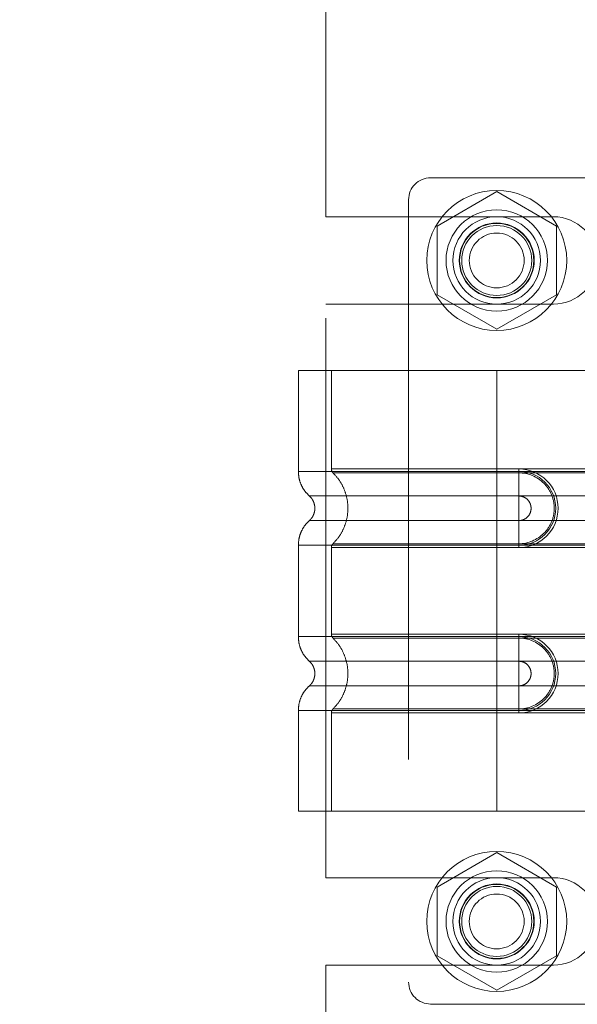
# Model space of a CAD drawing. Header units: inches. Extents: x 0.2 to 10.8, y 0.2 to 8.2.
# Tile 47 of 176: x 1.8106 to 1.9102, y 3.5585 to 3.7344. Entities that reach past the tile are written whole.
import ezdxf

# ---------------------------------------------------------------- set-up
doc = ezdxf.new("R2010")
doc.units = ezdxf.units.IN
doc.header["$MEASUREMENT"] = 0
doc.linetypes.add('HIDDEN', pattern=[0.075, 0.05, -0.025])
doc.layers.add('DIMENSIONS', color=140, linetype='Continuous')
doc.styles.add('SLDTEXTSTYLE0', font='TXT', dxfattribs={"width": 0.7})
doc.dimstyles.new('SLDDIMSTYLE0', dxfattribs={"dimtxt": 0.084961, "dimasz": 0.13, "dimexe": 0, "dimexo": 0.0625, "dimgap": 0.02124, "dimtad": 0, "dimtih": 1, "dimtoh": 1, "dimlfac": 20, "dimrnd": 1e-09, "dimzin": 12, "dimdsep": 46, "dimtxsty": 'SLDTEXTSTYLE0', "dimsah": 1, "dimcen": 0.09, "dimadec": 0, "dimazin": 3, "dimtfac": 1, "dimtofl": 0, "dimtmove": 0, "dimatfit": 3, "dimfxl": 0, "dimfrac": 2, "dimtolj": 1, "dimtzin": 12, "dimarcsym": 0})
doc.dimstyles.new('SLDDIMSTYLE1', dxfattribs={"dimtxt": 0.084961, "dimasz": 0.13, "dimexe": 0, "dimexo": 0.0625, "dimgap": 0.02124, "dimtad": 0, "dimtih": 1, "dimtoh": 1, "dimlfac": 20, "dimrnd": 1e-09, "dimzin": 12, "dimdsep": 46, "dimtxsty": 'SLDTEXTSTYLE0', "dimsah": 1, "dimcen": 0.09, "dimadec": 0, "dimazin": 3, "dimtfac": 1, "dimtmove": 0, "dimatfit": 0, "dimfxl": 0, "dimfrac": 2, "dimtolj": 1, "dimtzin": 12, "dimarcsym": 0})

# ---------------------------------------------------------------- blocks, each defined once
blk = doc.blocks.new('_D_7')
at = {"layer": 'DIMENSIONS'}
for p, q in [((0.33337, 3.75136), (0.30484, 3.75136)), ((0.30484, 3.75136), (0.30484, 3.61633)), ((0.65652, 3.75136), (0.68505, 3.75136)), ((0.68505, 3.75136), (0.68505, 3.61633)), ((0.80971, 3.75136), (1.19284, 3.75136)), ((1.19284, 3.75136), (1.19284, 3.53579)), ((0.30484, 3.61633), (0.33337, 3.61633)), ((0.68505, 3.61633), (0.65652, 3.61633)), ((1.81533, 3.53579), (1.06784, 3.53579)), ((1.8481, 3.20019), (1.06784, 3.20019)), ((1.19284, 3.20019), (1.19284, 2.95019))]:
    blk.add_line(p, q, dxfattribs=at)
for points in [[(1.19284, 3.53579), (1.21284, 3.66579), (1.17284, 3.66579)], [(1.19284, 3.20019), (1.17284, 3.07019), (1.21284, 3.07019)]]:
    blk.add_solid(points, dxfattribs=at)
at = {"layer": 'DIMENSIONS', "char_height": 0.083333, "attachment_point": 1, "style": 'SLDTEXTSTYLE0'}
for s, insert in [('6.71', (0.36871, 3.8778)), ('170.5', (0.33337, 3.72375))]:
    blk.add_mtext(s, dxfattribs=dict(at, insert=insert))
blk = doc.blocks.new('_D_8')
at = {"layer": 'DIMENSIONS'}
for p, q in [((1.81533, 4.32659), (0.75732, 4.32659)), ((0.88232, 4.32659), (0.88232, 4.1258)), ((0.72075, 3.97174), (0.69222, 3.97174)), ((0.69222, 3.97174), (0.69222, 3.83671)), ((1.04389, 3.97174), (1.07242, 3.97174)), ((1.07242, 3.97174), (1.07242, 3.83671)), ((0.69222, 3.83671), (0.72075, 3.83671)), ((1.07242, 3.83671), (1.04389, 3.83671)), ((0.88232, 3.53579), (0.88232, 3.81769)), ((1.81533, 3.53579), (0.75732, 3.53579))]:
    blk.add_line(p, q, dxfattribs=at)
for points in [[(0.88232, 4.32659), (0.86232, 4.19659), (0.90232, 4.19659)], [(0.88232, 3.53579), (0.90232, 3.66579), (0.86232, 3.66579)]]:
    blk.add_solid(points, dxfattribs=at)
at = {"layer": 'DIMENSIONS', "char_height": 0.083333, "attachment_point": 1, "style": 'SLDTEXTSTYLE0'}
for s, insert in [('15.82', (0.72075, 4.09819)), ('401.7', (0.72075, 3.94414))]:
    blk.add_mtext(s, dxfattribs=dict(at, insert=insert))

msp = doc.modelspace()

# ---------------------------------------------------------------- linework, layer by layer
at = {"color": 7, "linetype": 'HIDDEN', "lineweight": 18}
for p, q in [((1.8653261, 3.6992018), (1.8653261, 4.1631768)), ((1.9253537, 3.7061633), (1.8840151, 3.7061633)), ((1.8958261, 3.7036868), (1.8851761, 3.697538)), ((1.9064761, 3.697538), (1.8958261, 3.7036868)), ((1.8800781, 3.7022263), (1.8800781, 3.5624625)), ((1.8653261, 3.6992018), (1.9059511, 3.6992018)), ((1.8851761, 3.697538), (1.8851761, 3.6852405)), ((1.9064761, 3.6852405), (1.9064761, 3.697538)), ((1.8851761, 3.6852405), (1.8958261, 3.6790917)), ((1.8958261, 3.6790917), (1.9064761, 3.6852405)), ((1.8653261, 3.5811018), (1.8653261, 3.6835768)), ((1.8653261, 3.6835768), (1.9059511, 3.6835768)), ((1.8958261, 3.6717145), (1.8603931, 3.6717145)), ((1.8603931, 3.6717145), (1.8603931, 3.6537104)), ((1.8662986, 3.6717145), (1.8662986, 3.6541368)), ((1.8958261, 3.6717145), (1.8958261, 3.6537104)), ((1.9142181, 3.6717145), (1.8958261, 3.6717145)), ((1.8958261, 3.6717145), (1.8958261, 3.6537104)), ((1.8958261, 3.6717145), (1.8958261, 3.6541368)), ((1.8958261, 3.6717145), (1.8958261, 3.6541368)), ((1.8958261, 3.6541368), (1.8997631, 3.6541368)), ((1.9686608, 3.6541368), (1.8958261, 3.6541368)), ((1.8958261, 3.6537104), (1.8997631, 3.6537104)), ((1.9686608, 3.6537104), (1.8958261, 3.6537104)), ((1.8958261, 3.6534345), (1.8997631, 3.6534345)), ((1.9686608, 3.6534345), (1.8958261, 3.6534345)), ((1.8997631, 3.6541368), (1.8997631, 3.6534345)), ((1.8997631, 3.6537104), (1.8997631, 3.6493055)), ((1.8958261, 3.6493055), (1.8997631, 3.6493055)), ((1.9686608, 3.6493055), (1.8958261, 3.6493055)), ((1.8997631, 3.6449108), (1.8958261, 3.6449108)), ((1.8958261, 3.6449108), (1.9686608, 3.6449108)), ((1.8997631, 3.6405059), (1.8997631, 3.6449108)), ((1.8603931, 3.6405059), (1.8603931, 3.6241829)), ((1.8997631, 3.6407818), (1.8958261, 3.6407818)), ((1.8958261, 3.6407818), (1.9686608, 3.6407818)), ((1.8958261, 3.6405059), (1.8958261, 3.6241829)), ((1.8958261, 3.6405059), (1.8958261, 3.6241829)), ((1.8997631, 3.6405059), (1.8958261, 3.6405059)), ((1.8958261, 3.6405059), (1.9686608, 3.6405059)), ((1.8997631, 3.6400795), (1.8997631, 3.6407818)), ((1.8662986, 3.6400795), (1.8662986, 3.6246093)), ((1.8958261, 3.6400795), (1.8958261, 3.6246093)), ((1.8958261, 3.6400795), (1.8958261, 3.6246093)), ((1.8997631, 3.6400795), (1.8958261, 3.6400795)), ((1.8958261, 3.6400795), (1.9686608, 3.6400795)), ((1.8958261, 3.6246093), (1.8997631, 3.6246093)), ((1.9686608, 3.6246093), (1.8958261, 3.6246093)), ((1.8997631, 3.6246093), (1.8997631, 3.623907)), ((1.8958261, 3.6241829), (1.8997631, 3.6241829)), ((1.9686608, 3.6241829), (1.8958261, 3.6241829)), ((1.8958261, 3.623907), (1.8997631, 3.623907)), ((1.9686608, 3.623907), (1.8958261, 3.623907)), ((1.8997631, 3.6241829), (1.8997631, 3.6197779)), ((1.8958261, 3.6197779), (1.8997631, 3.6197779)), ((1.9686608, 3.6197779), (1.8958261, 3.6197779)), ((1.8997631, 3.6153833), (1.8958261, 3.6153833)), ((1.8958261, 3.6153833), (1.9686608, 3.6153833)), ((1.8997631, 3.6109783), (1.8997631, 3.6153833)), ((1.8603931, 3.6109783), (1.8603931, 3.5929743)), ((1.8662986, 3.6105519), (1.8662986, 3.5929743)), ((1.8997631, 3.6112542), (1.8958261, 3.6112542)), ((1.8958261, 3.6112542), (1.9686608, 3.6112542)), ((1.8958261, 3.6109783), (1.8958261, 3.5929743)), ((1.8997631, 3.6109783), (1.8958261, 3.6109783)), ((1.8958261, 3.6109783), (1.8958261, 3.5929743)), ((1.8958261, 3.6109783), (1.9686608, 3.6109783)), ((1.8958261, 3.6105519), (1.8958261, 3.5929743)), ((1.8958261, 3.6105519), (1.8958261, 3.5929743)), ((1.8997631, 3.6105519), (1.8958261, 3.6105519)), ((1.8958261, 3.6105519), (1.9686608, 3.6105519)), ((1.8997631, 3.6105519), (1.8997631, 3.6112542)), ((1.8958261, 3.5929743), (1.8603931, 3.5929743)), ((1.9142181, 3.5929743), (1.8958261, 3.5929743)), ((1.8958261, 3.5855868), (1.8851761, 3.579438)), ((1.9064761, 3.579438), (1.8958261, 3.5855868)), ((1.8653261, 3.5811018), (1.9059511, 3.5811018)), ((1.8851761, 3.579438), (1.8851761, 3.5671405)), ((1.9064761, 3.5671405), (1.9064761, 3.579438)), ((1.8851761, 3.5671405), (1.8958261, 3.5609917)), ((1.8958261, 3.5609917), (1.9064761, 3.5671405)), ((1.8653261, 3.5357893), (1.8653261, 3.5654768)), ((1.8653261, 3.5654768), (1.9059511, 3.5654768)), ((1.8840151, 3.5585255), (1.9253537, 3.5585255))]:
    msp.add_line(p, q, dxfattribs=at)
for centre, radius in [((1.8958261, 3.6913893), 0.0125), ((1.8958261, 3.6913995), 0.0090551), ((1.8958261, 3.6913893), 0.0078125), ((1.8958261, 3.6913995), 0.0066929), ((1.8958261, 3.6913893), 0.006625), ((1.8958261, 3.6913893), 0.00625), ((1.8958261, 3.6913893), 0.0048975), ((1.8958261, 3.5732893), 0.0125), ((1.8958261, 3.5732893), 0.0090551), ((1.8958261, 3.5732893), 0.0078125), ((1.8958261, 3.5732893), 0.0066929), ((1.8958261, 3.5732893), 0.006625), ((1.8958261, 3.5732893), 0.00625), ((1.8958261, 3.5732893), 0.0048975)]:
    msp.add_circle(centre, radius, dxfattribs=at)
for centre, radius, start, end in [((1.8840151, 3.7022263), 0.003937, 90, 180), ((1.9059511, 3.6913893), 0.0078125, 270, 90), ((1.8997631, 3.6471082), 0.0070287, 270, 90), ((1.8997631, 3.6471082), 0.0066023, 270, 90), ((1.8997631, 3.6175806), 0.0070287, 270, 90), ((1.8997631, 3.6175806), 0.0066023, 270, 90), ((1.9059511, 3.5732893), 0.0078125, 270, 90), ((1.8840151, 3.5624625), 0.003937, 180, 270)]:
    msp.add_arc(centre, radius, start, end, dxfattribs=at)
for points, knots in [([(1.860393, 3.6537104), (1.8604182, 3.653298), (1.8604692, 3.6524642), (1.8608784, 3.6512672), (1.8615041, 3.6501681), (1.8620948, 3.649578), (1.8623868, 3.6492863)], [0, 0, 0, 0, 0.24733805, 0.50013361, 0.7528697, 1, 1, 1, 1]), ([(1.8958261, 3.6537104), (1.893507, 3.6537104), (1.891188, 3.6537104), (1.8866389, 3.6537104), (1.884409, 3.6537104), (1.8801239, 3.6537104), (1.8780688, 3.6537104), (1.8742123, 3.6537104), (1.872411, 3.6537104), (1.8691313, 3.6537104), (1.867653, 3.6537104), (1.8650762, 3.6537104), (1.8639777, 3.6537104), (1.8622028, 3.6537104), (1.8615263, 3.6537104), (1.8606215, 3.6537104), (1.8603931, 3.6537104), (1.8603931, 3.6537104), (1.8606215, 3.6537104), (1.8615263, 3.6537104), (1.8622028, 3.6537104), (1.8639777, 3.6537104), (1.8650762, 3.6537104), (1.867653, 3.6537104), (1.8691313, 3.6537104), (1.872411, 3.6537104), (1.8742123, 3.6537104), (1.8780688, 3.6537104), (1.8801239, 3.6537104), (1.884409, 3.6537104), (1.8866389, 3.6537104), (1.891188, 3.6537104), (1.893507, 3.6537104), (1.8958261, 3.6537104)], [0, 0, 0, 0, 0.0625, 0.0625, 0.125, 0.125, 0.1875, 0.1875, 0.25, 0.25, 0.3125, 0.3125, 0.375, 0.375, 0.4375, 0.4375, 0.5, 0.5, 0.5625, 0.5625, 0.625, 0.625, 0.6875, 0.6875, 0.75, 0.75, 0.8125, 0.8125, 0.875, 0.875, 0.9375, 0.9375, 1, 1, 1, 1]), ([(1.8958261, 3.6541368), (1.8913152, 3.6541368), (1.8835928, 3.6541368), (1.8740393, 3.6541368), (1.8678357, 3.6541368), (1.8655299, 3.6541368), (1.8678357, 3.6541368), (1.8740393, 3.6541368), (1.8835928, 3.6541368), (1.8913152, 3.6541368), (1.8958261, 3.6541368)], [4.71239975, 4.71239975, 4.71239975, 4.71239975, 5.17054869, 5.49779793, 5.89049701, 6.2831961, 6.67589519, 7.06859428, 7.39584352, 7.85399245, 7.85399245, 7.85399245, 7.85399245]), ([(1.8662986, 3.6541414), (1.8663018, 3.654076), (1.8663083, 3.653944), (1.8663706, 3.6537541), (1.8664624, 3.6535766), (1.8665521, 3.6534794), (1.8665965, 3.6534313)], [0, 0, 0, 0, 0.24752411, 0.50000002, 0.75247592, 1, 1, 1, 1]), ([(1.8665327, 3.6534935), (1.8669378, 3.6530568), (1.8677477, 3.6521837), (1.8685889, 3.6505942), (1.8691257, 3.6488895), (1.8693102, 3.6471082), (1.8691257, 3.6453268), (1.8685889, 3.6436221), (1.8677477, 3.6420326), (1.8669378, 3.6411595), (1.8665327, 3.6407228)], [0, 0, 0, 0, 0.12508578, 0.25012635, 0.37515545, 0.5, 0.62484455, 0.74987365, 0.87491422, 1, 1, 1, 1]), ([(1.8958261, 3.6534345), (1.8919988, 3.6534345), (1.8881751, 3.6534346), (1.881104, 3.6534346), (1.8778606, 3.6534346), (1.8724515, 3.6534346), (1.8702829, 3.6534347), (1.8673554, 3.6534347), (1.8665935, 3.6534347), (1.8665943, 3.6534347), (1.8673544, 3.6534348), (1.8702835, 3.6534348), (1.8724506, 3.6534348), (1.8778607, 3.6534348), (1.8811037, 3.6534348), (1.888175, 3.6534349), (1.8919983, 3.6534349), (1.8958261, 3.6534349)], [0, 0, 0, 0, 0.125, 0.125, 0.25, 0.25, 0.375, 0.375, 0.5, 0.5, 0.625, 0.625, 0.75, 0.75, 0.875, 0.875, 1, 1, 1, 1]), ([(1.8958261, 3.6537104), (1.8958261, 3.6528818), (1.8958261, 3.6520536), (1.8958261, 3.650541), (1.8958261, 3.6498574), (1.8958261, 3.6493055)], [0, 0, 0, 0, 0.5, 0.5, 1, 1, 1, 1]), ([(1.8958261, 3.6537104), (1.8958261, 3.6529067), (1.8958261, 3.6512216), (1.8958261, 3.6498385), (1.8958261, 3.649305)], [0.052118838, 0.052118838, 0.052118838, 0.052118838, 0.500001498, 0.948006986, 0.948006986, 0.948006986, 0.948006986]), ([(1.8958261, 3.6407818), (1.8958261, 3.6424207), (1.8958261, 3.6471082), (1.8958261, 3.6517956), (1.8958261, 3.6534345)], [0.027131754, 0.027131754, 0.027131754, 0.027131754, 0.5, 0.972868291, 0.972868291, 0.972868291, 0.972868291]), ([(1.8997631, 3.6534345), (1.901426, 3.6534512), (1.9038846, 3.6524014), (1.90576, 3.6495919), (1.9062543, 3.6471082), (1.90576, 3.6446244), (1.9038846, 3.6418149), (1.901426, 3.6407651), (1.8997631, 3.6407818)], [6.28318531, 6.28318531, 6.28318531, 6.28318531, 7.06858347, 7.46128255, 7.85398163, 8.24668072, 8.6393798, 9.42477796, 9.42477796, 9.42477796, 9.42477796]), ([(1.8623435, 3.6493247), (1.8624915, 3.6491772), (1.8627879, 3.6488818), (1.863099, 3.648331), (1.8632993, 3.6477348), (1.8633691, 3.6471082), (1.8632993, 3.6464815), (1.863099, 3.6458854), (1.8627879, 3.6453345), (1.8624915, 3.6450391), (1.8623435, 3.6448916)], [0, 0, 0, 0, 0.12483242, 0.24993914, 0.37510573, 0.5, 0.62489427, 0.75006086, 0.87516758, 1, 1, 1, 1]), ([(1.8958261, 3.649305), (1.8908639, 3.649305), (1.8822164, 3.649305), (1.8713428, 3.649305), (1.8641502, 3.649305), (1.8614733, 3.649305), (1.8641502, 3.649305), (1.8713428, 3.649305), (1.8822164, 3.649305), (1.8908639, 3.649305), (1.8958261, 3.649305)], [4.71241411, 4.71241411, 4.71241411, 4.71241411, 5.15721613, 5.48839216, 5.88580339, 6.28321463, 6.68062587, 7.0780371, 7.40921314, 7.85401516, 7.85401516, 7.85401516, 7.85401516]), ([(1.8997631, 3.6493055), (1.9000508, 3.6493055), (1.9003383, 3.6492483), (1.9008698, 3.6490282), (1.9011135, 3.6488653), (1.9015203, 3.6484585), (1.9016831, 3.6482148), (1.9019033, 3.6476833), (1.9019605, 3.6473958), (1.9019605, 3.6468205), (1.9019033, 3.646533), (1.9016831, 3.6460015), (1.9015203, 3.6457578), (1.9011135, 3.645351), (1.9008698, 3.6451882), (1.9003383, 3.644968), (1.9000508, 3.6449108), (1.8997631, 3.6449108)], [0, 0, 0, 0, 0.125, 0.125, 0.25, 0.25, 0.375, 0.375, 0.5, 0.5, 0.625, 0.625, 0.75, 0.75, 0.875, 0.875, 1, 1, 1, 1]), ([(1.8623868, 3.6449301), (1.8620948, 3.6446383), (1.8615041, 3.6440482), (1.8608784, 3.6429491), (1.8604692, 3.6417521), (1.8604182, 3.6409183), (1.860393, 3.6405059)], [0, 0, 0, 0, 0.24713031, 0.49986639, 0.75266195, 1, 1, 1, 1]), ([(1.8958261, 3.6449113), (1.8908639, 3.6449113), (1.8822164, 3.6449113), (1.8713428, 3.6449113), (1.8641502, 3.6449113), (1.8614733, 3.6449113), (1.8641502, 3.6449113), (1.8713428, 3.6449113), (1.8822164, 3.6449113), (1.8908639, 3.6449113), (1.8958261, 3.6449113)], [4.71236405, 4.71236405, 4.71236405, 4.71236405, 5.15716608, 5.48834211, 5.88575335, 6.2831646, 6.68057584, 7.07798708, 7.40916311, 7.85396503, 7.85396503, 7.85396503, 7.85396503]), ([(1.8958261, 3.6405059), (1.8958261, 3.6413096), (1.8958261, 3.6429947), (1.8958261, 3.6443778), (1.8958261, 3.6449113)], [0.052118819, 0.052118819, 0.052118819, 0.052118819, 0.500001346, 0.948007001, 0.948007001, 0.948007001, 0.948007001]), ([(1.8958261, 3.6405059), (1.8958261, 3.6413345), (1.8958261, 3.6421627), (1.8958261, 3.6436753), (1.8958261, 3.6443589), (1.8958261, 3.6449108)], [0, 0, 0, 0, 0.5, 0.5, 1, 1, 1, 1]), ([(1.8958261, 3.6405059), (1.893507, 3.6405059), (1.891188, 3.6405059), (1.8866389, 3.6405059), (1.884409, 3.6405059), (1.8801239, 3.6405059), (1.8780688, 3.6405059), (1.8742123, 3.6405059), (1.872411, 3.6405059), (1.8691313, 3.6405059), (1.867653, 3.6405059), (1.8650762, 3.6405059), (1.8639777, 3.6405059), (1.8622028, 3.6405059), (1.8615263, 3.6405059), (1.8606215, 3.6405059), (1.8603931, 3.6405059), (1.8603931, 3.6405059), (1.8606215, 3.6405059), (1.8615263, 3.6405059), (1.8622028, 3.6405059), (1.8639777, 3.6405059), (1.8650762, 3.6405059), (1.867653, 3.6405059), (1.8691313, 3.6405059), (1.872411, 3.6405059), (1.8742123, 3.6405059), (1.8780688, 3.6405059), (1.8801239, 3.6405059), (1.884409, 3.6405059), (1.8866389, 3.6405059), (1.891188, 3.6405059), (1.893507, 3.6405059), (1.8958261, 3.6405059)], [0, 0, 0, 0, 0.0625, 0.0625, 0.125, 0.125, 0.1875, 0.1875, 0.25, 0.25, 0.3125, 0.3125, 0.375, 0.375, 0.4375, 0.4375, 0.5, 0.5, 0.5625, 0.5625, 0.625, 0.625, 0.6875, 0.6875, 0.75, 0.75, 0.8125, 0.8125, 0.875, 0.875, 0.9375, 0.9375, 1, 1, 1, 1]), ([(1.8665965, 3.640785), (1.8665521, 3.6407369), (1.8664624, 3.6406398), (1.8663706, 3.6404622), (1.8663083, 3.6402723), (1.8663018, 3.6401403), (1.8662986, 3.6400749)], [0, 0, 0, 0, 0.24752409, 0.49999999, 0.7524759, 1, 1, 1, 1]), ([(1.8958261, 3.6407814), (1.8919983, 3.6407814), (1.888175, 3.6407814), (1.8811037, 3.6407815), (1.8778607, 3.6407815), (1.8724506, 3.6407815), (1.8702835, 3.6407815), (1.8673544, 3.6407816), (1.8665943, 3.6407816), (1.8665935, 3.6407816), (1.8673554, 3.6407816), (1.8702829, 3.6407817), (1.8724515, 3.6407817), (1.8778606, 3.6407817), (1.881104, 3.6407817), (1.8881751, 3.6407817), (1.8919988, 3.6407818), (1.8958261, 3.6407818)], [0, 0, 0, 0, 0.125, 0.125, 0.25, 0.25, 0.375, 0.375, 0.5, 0.5, 0.625, 0.625, 0.75, 0.75, 0.875, 0.875, 1, 1, 1, 1]), ([(1.8958261, 3.6400795), (1.8913152, 3.6400795), (1.8835928, 3.6400795), (1.8740393, 3.6400795), (1.8678357, 3.6400795), (1.8655299, 3.6400795), (1.8678357, 3.6400795), (1.8740393, 3.6400795), (1.8835928, 3.6400795), (1.8913152, 3.6400795), (1.8958261, 3.6400795)], [4.71239001, 4.71239001, 4.71239001, 4.71239001, 5.17053895, 5.49778819, 5.89048727, 6.28318636, 6.67588545, 7.06858454, 7.39583378, 7.85398272, 7.85398272, 7.85398272, 7.85398272]), ([(1.8958261, 3.6246093), (1.8914742, 3.6246093), (1.8838894, 3.6246093), (1.8743284, 3.6246093), (1.8679656, 3.6246093), (1.8655219, 3.6246093), (1.8677458, 3.6246093), (1.8739329, 3.6246093), (1.8835196, 3.6246093), (1.8912881, 3.6246093), (1.8958261, 3.6246093)], [4.71239469, 4.71239469, 4.71239469, 4.71239469, 5.154448, 5.48366074, 5.87871603, 6.27377131, 6.6688266, 7.06388188, 7.39309462, 7.85399245, 7.85399245, 7.85399245, 7.85399245]), ([(1.8662986, 3.6246138), (1.8663018, 3.6245485), (1.8663083, 3.6244164), (1.8663706, 3.6242265), (1.8664624, 3.624049), (1.8665521, 3.6239519), (1.8665965, 3.6239038)], [0, 0, 0, 0, 0.24752414, 0.50000006, 0.75247595, 1, 1, 1, 1]), ([(1.860393, 3.6241829), (1.8604182, 3.6237705), (1.8604692, 3.6229366), (1.8608784, 3.6217396), (1.8615041, 3.6206406), (1.8620948, 3.6200505), (1.8623868, 3.6197587)], [0, 0, 0, 0, 0.24733805, 0.50013361, 0.7528697, 1, 1, 1, 1]), ([(1.8958261, 3.6241829), (1.893507, 3.6241829), (1.891188, 3.6241829), (1.8866389, 3.6241829), (1.884409, 3.6241829), (1.8801239, 3.6241829), (1.8780688, 3.6241829), (1.8742123, 3.6241829), (1.872411, 3.6241829), (1.8691313, 3.6241829), (1.867653, 3.6241829), (1.8650762, 3.6241829), (1.8639777, 3.6241829), (1.8622028, 3.6241829), (1.8615263, 3.6241829), (1.8606215, 3.6241829), (1.8603931, 3.6241829), (1.8603931, 3.6241829), (1.8606215, 3.6241829), (1.8615263, 3.6241829), (1.8622028, 3.6241829), (1.8639777, 3.6241829), (1.8650762, 3.6241829), (1.867653, 3.6241829), (1.8691313, 3.6241829), (1.872411, 3.6241829), (1.8742123, 3.6241829), (1.8780688, 3.6241829), (1.8801239, 3.6241829), (1.884409, 3.6241829), (1.8866389, 3.6241829), (1.891188, 3.6241829), (1.893507, 3.6241829), (1.8958261, 3.6241829)], [0, 0, 0, 0, 0.0625, 0.0625, 0.125, 0.125, 0.1875, 0.1875, 0.25, 0.25, 0.3125, 0.3125, 0.375, 0.375, 0.4375, 0.4375, 0.5, 0.5, 0.5625, 0.5625, 0.625, 0.625, 0.6875, 0.6875, 0.75, 0.75, 0.8125, 0.8125, 0.875, 0.875, 0.9375, 0.9375, 1, 1, 1, 1]), ([(1.8665327, 3.6239659), (1.8669352, 3.6235277), (1.8677406, 3.6226508), (1.8685827, 3.6210629), (1.8691236, 3.6193602), (1.8693112, 3.6175806), (1.8691236, 3.615801), (1.8685827, 3.6140983), (1.8677406, 3.6125104), (1.8669352, 3.6116335), (1.8665327, 3.6111953)], [0, 0, 0, 0, 0.12505483, 0.25020853, 0.37526383, 0.5, 0.62473617, 0.74979147, 0.87494517, 1, 1, 1, 1]), ([(1.8958261, 3.623907), (1.8946081, 3.623907), (1.8933132, 3.623907), (1.8905781, 3.623907), (1.8891376, 3.623907), (1.8861442, 3.623907), (1.8845909, 3.623907), (1.8814416, 3.623907), (1.8798455, 3.623907), (1.8767273, 3.623907), (1.8752057, 3.623907), (1.8723971, 3.623907), (1.8711114, 3.623907), (1.8689535, 3.623907), (1.8680832, 3.623907), (1.8669023, 3.623907), (1.8665933, 3.623907), (1.8665933, 3.623907), (1.8669023, 3.623907), (1.8680832, 3.623907), (1.8689535, 3.623907), (1.8711114, 3.623907), (1.8723971, 3.623907), (1.8752057, 3.623907), (1.8767273, 3.623907), (1.8798455, 3.623907), (1.8814416, 3.623907), (1.8845908, 3.623907), (1.8861442, 3.623907), (1.8891376, 3.623907), (1.8905781, 3.623907), (1.8933132, 3.623907), (1.8946081, 3.623907), (1.8958261, 3.623907)], [0, 0, 0, 0, 0.0625, 0.0625, 0.125, 0.125, 0.1875, 0.1875, 0.25, 0.25, 0.3125, 0.3125, 0.375, 0.375, 0.4375, 0.4375, 0.5, 0.5, 0.5625, 0.5625, 0.625, 0.625, 0.6875, 0.6875, 0.75, 0.75, 0.8125, 0.8125, 0.875, 0.875, 0.9375, 0.9375, 1, 1, 1, 1]), ([(1.8958261, 3.6241829), (1.8958261, 3.6233542), (1.8958261, 3.622526), (1.8958261, 3.6210134), (1.8958261, 3.6203298), (1.8958261, 3.6197779)], [0, 0, 0, 0, 0.5, 0.5, 1, 1, 1, 1]), ([(1.8958261, 3.6241829), (1.8958261, 3.6233791), (1.8958261, 3.621694), (1.8958261, 3.6203109), (1.8958261, 3.6197774)], [0.052118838, 0.052118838, 0.052118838, 0.052118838, 0.500001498, 0.948006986, 0.948006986, 0.948006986, 0.948006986]), ([(1.8997631, 3.623907), (1.901426, 3.6239236), (1.9038846, 3.6228739), (1.90576, 3.6200644), (1.9062543, 3.6175806), (1.90576, 3.6150968), (1.9038846, 3.6122873), (1.901426, 3.6112376), (1.8997631, 3.6112542)], [6.28318531, 6.28318531, 6.28318531, 6.28318531, 7.06858347, 7.46128255, 7.85398163, 8.24668072, 8.6393798, 9.42477796, 9.42477796, 9.42477796, 9.42477796]), ([(1.8623435, 3.6197971), (1.8624915, 3.6196496), (1.8627879, 3.6193543), (1.863099, 3.6188034), (1.8632993, 3.6182072), (1.8633691, 3.6175806), (1.8632993, 3.6169539), (1.863099, 3.6163578), (1.8627879, 3.6158069), (1.8624915, 3.6155116), (1.8623435, 3.615364)], [0, 0, 0, 0, 0.124832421, 0.249939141, 0.375105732, 0.5, 0.624894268, 0.750060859, 0.875167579, 1, 1, 1, 1]), ([(1.8958261, 3.6197774), (1.8908639, 3.6197774), (1.8822164, 3.6197774), (1.8713428, 3.6197774), (1.8641502, 3.6197774), (1.8614733, 3.6197774), (1.8641502, 3.6197774), (1.8713428, 3.6197774), (1.8822164, 3.6197774), (1.8908639, 3.6197774), (1.8958261, 3.6197774)], [4.71241411, 4.71241411, 4.71241411, 4.71241411, 5.15721613, 5.48839216, 5.88580339, 6.28321463, 6.68062587, 7.0780371, 7.40921314, 7.85401516, 7.85401516, 7.85401516, 7.85401516]), ([(1.8997631, 3.6197779), (1.9000508, 3.6197779), (1.9003383, 3.6197207), (1.9008698, 3.6195006), (1.9011135, 3.6193377), (1.9015203, 3.618931), (1.9016831, 3.6186872), (1.9019033, 3.6181557), (1.9019605, 3.6178682), (1.9019605, 3.617293), (1.9019033, 3.6170054), (1.9016831, 3.616474), (1.9015203, 3.6162302), (1.9011135, 3.6158235), (1.9008698, 3.6156606), (1.9003383, 3.6154405), (1.9000508, 3.6153833), (1.8997631, 3.6153833)], [0, 0, 0, 0, 0.125, 0.125, 0.25, 0.25, 0.375, 0.375, 0.5, 0.5, 0.625, 0.625, 0.75, 0.75, 0.875, 0.875, 1, 1, 1, 1]), ([(1.8623868, 3.6154025), (1.8620948, 3.6151107), (1.8615041, 3.6145206), (1.8608784, 3.6134216), (1.8604692, 3.6122246), (1.8604182, 3.6113907), (1.860393, 3.6109783)], [0, 0, 0, 0, 0.247130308, 0.499866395, 0.752661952, 1, 1, 1, 1]), ([(1.8958261, 3.6153838), (1.8908639, 3.6153838), (1.8822164, 3.6153838), (1.8713428, 3.6153838), (1.8641502, 3.6153838), (1.8614733, 3.6153838), (1.8641502, 3.6153838), (1.8713428, 3.6153838), (1.8822164, 3.6153838), (1.8908639, 3.6153838), (1.8958261, 3.6153838)], [4.71236405, 4.71236405, 4.71236405, 4.71236405, 5.15716608, 5.48834211, 5.88575335, 6.2831646, 6.68057584, 7.07798708, 7.40916311, 7.85396514, 7.85396514, 7.85396514, 7.85396514]), ([(1.8958261, 3.6109783), (1.8958261, 3.611782), (1.8958261, 3.6134672), (1.8958261, 3.6148503), (1.8958261, 3.6153838)], [0.052118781, 0.052118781, 0.052118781, 0.052118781, 0.500001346, 0.948006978, 0.948006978, 0.948006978, 0.948006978]), ([(1.8958261, 3.6109783), (1.8958261, 3.611807), (1.8958261, 3.6126352), (1.8958261, 3.6141477), (1.8958261, 3.6148313), (1.8958261, 3.6153833)], [0, 0, 0, 0, 0.5, 0.5, 1, 1, 1, 1]), ([(1.8958261, 3.6109783), (1.893507, 3.6109783), (1.891188, 3.6109783), (1.8866389, 3.6109783), (1.884409, 3.6109783), (1.8801239, 3.6109783), (1.8780688, 3.6109783), (1.8742123, 3.6109783), (1.872411, 3.6109783), (1.8691313, 3.6109783), (1.867653, 3.6109783), (1.8650762, 3.6109783), (1.8639777, 3.6109783), (1.8622028, 3.6109783), (1.8615263, 3.6109783), (1.8606215, 3.6109783), (1.8603931, 3.6109783), (1.8603931, 3.6109783), (1.8606215, 3.6109783), (1.8615263, 3.6109783), (1.8622028, 3.6109783), (1.8639777, 3.6109783), (1.8650762, 3.6109783), (1.867653, 3.6109783), (1.8691313, 3.6109783), (1.872411, 3.6109783), (1.8742123, 3.6109783), (1.8780688, 3.6109783), (1.8801239, 3.6109783), (1.884409, 3.6109783), (1.8866389, 3.6109783), (1.891188, 3.6109783), (1.893507, 3.6109783), (1.8958261, 3.6109783)], [0, 0, 0, 0, 0.0625, 0.0625, 0.125, 0.125, 0.1875, 0.1875, 0.25, 0.25, 0.3125, 0.3125, 0.375, 0.375, 0.4375, 0.4375, 0.5, 0.5, 0.5625, 0.5625, 0.625, 0.625, 0.6875, 0.6875, 0.75, 0.75, 0.8125, 0.8125, 0.875, 0.875, 0.9375, 0.9375, 1, 1, 1, 1]), ([(1.8958261, 3.6105519), (1.8912881, 3.6105519), (1.8835196, 3.6105519), (1.8739329, 3.6105519), (1.8677458, 3.6105519), (1.8655219, 3.6105519), (1.8679656, 3.6105519), (1.8743284, 3.6105519), (1.8838894, 3.6105519), (1.8914742, 3.6105519), (1.8958261, 3.6105519)], [4.71239001, 4.71239001, 4.71239001, 4.71239001, 5.17328784, 5.50250058, 5.89755587, 6.29261115, 6.68766644, 7.08272172, 7.41193446, 7.85398778, 7.85398778, 7.85398778, 7.85398778]), ([(1.8665965, 3.6112574), (1.8665521, 3.6112093), (1.8664624, 3.6111122), (1.8663706, 3.6109347), (1.8663083, 3.6107448), (1.8663018, 3.6106127), (1.8662986, 3.6105474)], [0, 0, 0, 0, 0.24752406, 0.49999996, 0.75247587, 1, 1, 1, 1]), ([(1.8958261, 3.6112542), (1.8946081, 3.6112542), (1.8933132, 3.6112542), (1.8905781, 3.6112542), (1.8891376, 3.6112542), (1.8861442, 3.6112542), (1.8845908, 3.6112542), (1.8814416, 3.6112542), (1.8798455, 3.6112542), (1.8767273, 3.6112542), (1.8752057, 3.6112542), (1.8723971, 3.6112542), (1.8711114, 3.6112542), (1.8689535, 3.6112542), (1.8680832, 3.6112542), (1.8669023, 3.6112542), (1.8665933, 3.6112542), (1.8665933, 3.6112542), (1.8669023, 3.6112542), (1.8680832, 3.6112542), (1.8689535, 3.6112542), (1.8711114, 3.6112542), (1.8723971, 3.6112542), (1.8752057, 3.6112542), (1.8767273, 3.6112542), (1.8798455, 3.6112542), (1.8814416, 3.6112542), (1.8845909, 3.6112542), (1.8861442, 3.6112542), (1.8891376, 3.6112542), (1.8905781, 3.6112542), (1.8933132, 3.6112542), (1.8946081, 3.6112542), (1.8958261, 3.6112542)], [0, 0, 0, 0, 0.0625, 0.0625, 0.125, 0.125, 0.1875, 0.1875, 0.25, 0.25, 0.3125, 0.3125, 0.375, 0.375, 0.4375, 0.4375, 0.5, 0.5, 0.5625, 0.5625, 0.625, 0.625, 0.6875, 0.6875, 0.75, 0.75, 0.8125, 0.8125, 0.875, 0.875, 0.9375, 0.9375, 1, 1, 1, 1])]:
    msp.add_open_spline(points, degree=3, knots=knots, dxfattribs=at)
for points in [[(1.8958261, 3.6541368), (1.8958261, 3.6538762), (1.8958261, 3.6536172), (1.8958261, 3.6534345)], [(1.8958261, 3.6541368), (1.8958261, 3.6538823), (1.8958261, 3.6536104), (1.8958261, 3.6534345)], [(1.8958261, 3.6407818), (1.8958261, 3.6424273), (1.8958261, 3.6471082), (1.8958261, 3.651789), (1.8958261, 3.6534345)], [(1.8997631, 3.6471082), (1.8997631, 3.6482835), (1.8997631, 3.6506291), (1.8997631, 3.6526116), (1.8997631, 3.6534345)], [(1.8958261, 3.6471082), (1.8958261, 3.6479322), (1.8958261, 3.6487563), (1.8958261, 3.6493055)], [(1.8958261, 3.6471082), (1.8958261, 3.6479323), (1.8958261, 3.6487564), (1.8958261, 3.6493051)], [(1.8997631, 3.6471082), (1.8997631, 3.6479322), (1.8997631, 3.6487563), (1.8997631, 3.6493055)], [(1.8958261, 3.6449108), (1.8958261, 3.64546), (1.8958261, 3.6462841), (1.8958261, 3.6471082)], [(1.8958261, 3.6449112), (1.8958261, 3.6454599), (1.8958261, 3.646284), (1.8958261, 3.6471082)], [(1.8997631, 3.6449108), (1.8997631, 3.64546), (1.8997631, 3.6462841), (1.8997631, 3.6471082)], [(1.8997631, 3.6407818), (1.8997631, 3.6416047), (1.8997631, 3.6435872), (1.8997631, 3.6459328), (1.8997631, 3.6471082)], [(1.8958261, 3.6400795), (1.8958261, 3.6403341), (1.8958261, 3.6406059), (1.8958261, 3.6407818)], [(1.8958261, 3.6400795), (1.8958261, 3.6403402), (1.8958261, 3.6405992), (1.8958261, 3.6407818)], [(1.8958261, 3.6246093), (1.8958261, 3.6243486), (1.8958261, 3.6240896), (1.8958261, 3.623907)], [(1.8958261, 3.6246093), (1.8958261, 3.6243547), (1.8958261, 3.6240828), (1.8958261, 3.6239069)], [(1.8958261, 3.623907), (1.8958261, 3.6222615), (1.8958261, 3.6175806), (1.8958261, 3.6128997), (1.8958261, 3.6112542)], [(1.8958261, 3.623907), (1.8958261, 3.622261), (1.8958261, 3.6175806), (1.8958261, 3.6129002), (1.8958261, 3.6112542)], [(1.8997631, 3.6175806), (1.8997631, 3.6187559), (1.8997631, 3.6211016), (1.8997631, 3.623084), (1.8997631, 3.623907)], [(1.8958261, 3.6197779), (1.8958261, 3.6192287), (1.8958261, 3.6184047), (1.8958261, 3.6175806)], [(1.8958261, 3.6197775), (1.8958261, 3.6192289), (1.8958261, 3.6184047), (1.8958261, 3.6175806)], [(1.8997631, 3.6175806), (1.8997631, 3.6184047), (1.8997631, 3.6192287), (1.8997631, 3.6197779)], [(1.8958261, 3.6175806), (1.8958261, 3.6167565), (1.8958261, 3.6159323), (1.8958261, 3.6153837)], [(1.8958261, 3.6175806), (1.8958261, 3.6167565), (1.8958261, 3.6159325), (1.8958261, 3.6153833)], [(1.8997631, 3.6153833), (1.8997631, 3.6159325), (1.8997631, 3.6167565), (1.8997631, 3.6175806)], [(1.8997631, 3.6112542), (1.8997631, 3.6120771), (1.8997631, 3.6140596), (1.8997631, 3.6164053), (1.8997631, 3.6175806)], [(1.8958261, 3.6105519), (1.8958261, 3.6108067), (1.8958261, 3.6110787), (1.8958261, 3.6112547)], [(1.8958261, 3.6105519), (1.8958261, 3.6108126), (1.8958261, 3.6110716), (1.8958261, 3.6112542)]]:
    msp.add_open_spline(points, degree=3, dxfattribs=at)

# ---------------------------------------------------------------- dimensions: what is measured, and where the dimension line sits
at = {"layer": 'DIMENSIONS'}
for base, p1, p2, dimstyle, picture, middle in [((0.8823201, 4.3265893), (1.8653261, 3.5357893), (1.8653261, 4.3265893), 'SLDDIMSTYLE0', '_D_8', (0.8823201, 3.9717443)), ((1.1928429, 3.5357893), (1.8981011, 3.2001893), (1.8653261, 3.5357893), 'SLDDIMSTYLE1', '_D_7', (1.1928429, 3.7513584))]:
    dim = msp.add_linear_dim(base=base, p1=p1, p2=p2, angle=90, dimstyle=dimstyle, dxfattribs=at)
    dim.commit()
    dim.dimension.update_dxf_attribs({"geometry": picture, "text_midpoint": middle, "dimtype": 160})

doc.saveas('drawing.dxf')
